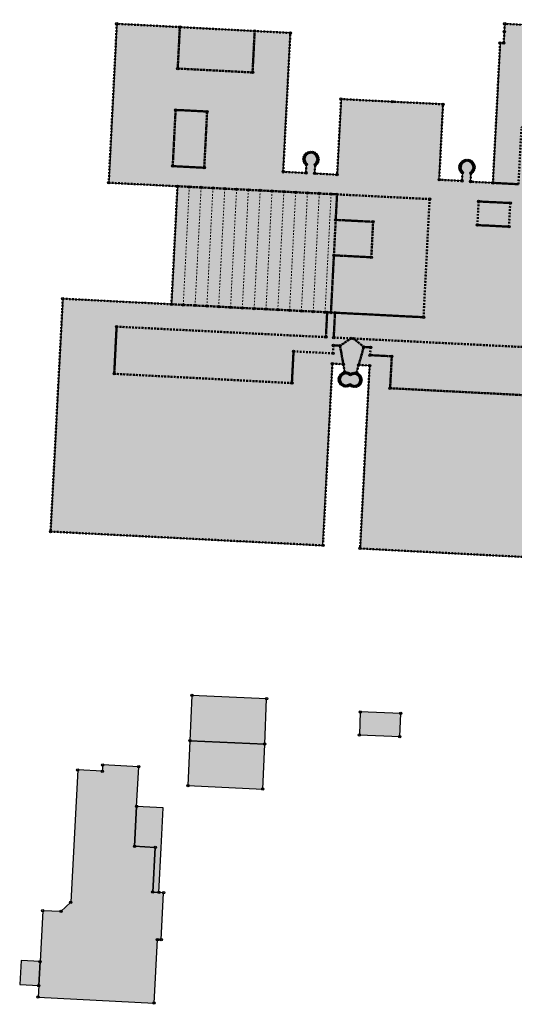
# Model space of a CAD drawing. Header units: millimetres. Extents: x 692199 to 693496, y 5343266 to 5344956.
# Tile 5 of 11: x 692435 to 692561, y 5344126 to 5344376. Entities that reach past the tile are written whole.
import ezdxf

# ---------------------------------------------------------------- set-up
doc = ezdxf.new("R2010")
doc.units = ezdxf.units.MM
doc.linetypes.add('bauteil', pattern=[0.8, 0.4, -0.4])
doc.linetypes.add('firstlinie', pattern=[0.8, 0.4, -0.4])
doc.layers.add('bauteil', color=40, linetype='bauteil', lineweight=50)
doc.layers.add('firstlinie', color=250, linetype='firstlinie', lineweight=0)
for name, color, linetype in [('bauwerke', 253, 'Continuous'), ('bauwerke_Umring', 5, 'Continuous'), ('besondererGebaeudepunkt_genau', 72, 'Continuous'), ('besondererGebaeudepunkt_sonstiger', 50, 'Continuous'), ('gebaeude_GebaeudeFuerOeffentlicheZwecke', 252, 'Continuous'), ('gebaeude_GebaeudeFuerWirtschaftUndGewerbe', 252, 'Continuous'), ('gebaeude_NachQuellenlageNichtZuSpezifizieren', 252, 'Continuous'), ('gebaeude_Umring', 10, 'Continuous')]:
    doc.layers.add(name, color=color, linetype=linetype)

# ---------------------------------------------------------------- blocks, each defined once
blk = doc.blocks.new('Gebaeudepunkt')
blk.add_circle((0, 0), 0.3)

msp = doc.modelspace()

# ---------------------------------------------------------------- hatches: boundary and pattern name
at = {"layer": 'bauwerke'}
for points in [[(692464.45, 5344166.32), (692469.7, 5344166.03), (692469.07, 5344154.7), (692470.63, 5344154.61), (692471.22, 5344165.95), (692471.74, 5344176.04), (692464.98, 5344176.4), (692464.45, 5344166.32)], [(692435.33, 5344131.28), (692440.16, 5344131.02), (692440.49, 5344137.09), (692435.67, 5344137.35), (692435.33, 5344131.28)]]:
    msp.add_hatch(color=253, dxfattribs=at).paths.add_polyline_path(points)
at = {"layer": 'gebaeude_GebaeudeFuerOeffentlicheZwecke'}
h = msp.add_hatch(color=252, dxfattribs=at)
h.paths.add_polyline_path([(692443.16, 5344246.03), (692512.22, 5344242.53), (692514.61, 5344288.58), (692517.36, 5344288.43), (692517.69, 5344286.49), (692517.4, 5344286.08), (692517.1, 5344285.91), (692516.83, 5344285.68), (692516.63, 5344285.4), (692516.48, 5344285.09), (692516.4, 5344284.74), (692516.4, 5344284.39), (692516.48, 5344284.05), (692516.62, 5344283.73), (692516.82, 5344283.45), (692517.09, 5344283.22), (692517.39, 5344283.04), (692517.72, 5344282.93), (692518.07, 5344282.91), (692518.42, 5344282.95), (692518.75, 5344283.06), (692519.05, 5344283.25), (692519.33, 5344283.04), (692519.65, 5344282.88), (692519.99, 5344282.8), (692520.34, 5344282.8), (692520.68, 5344282.87), (692521, 5344283), (692521.29, 5344283.2), (692521.52, 5344283.46), (692521.7, 5344283.77), (692521.81, 5344284.1), (692521.85, 5344284.45), (692521.81, 5344284.79), (692521.7, 5344285.13), (692521.52, 5344285.43), (692521.29, 5344285.69), (692521, 5344285.89), (692520.74, 5344286.32), (692521.28, 5344288.24), (692524.04, 5344288.09), (692521.62, 5344241.75), (692583.71, 5344238.53), (692585.4, 5344271.05), (692586.47, 5344291.61), (692590.45, 5344291.41), (692596.52, 5344291.11), (692602.59, 5344290.8), (692602.49, 5344288.81), (692607.26, 5344288.56), (692607.07, 5344284.58), (692611.26, 5344284.37), (692611.55, 5344290.34), (692618.32, 5344290.01), (692624.71, 5344289.69), (692624.41, 5344283.69), (692634.82, 5344283.16), (692635.12, 5344289.15), (692655.65, 5344288.11), (692656.09, 5344288.1), (692656.05, 5344287.64), (692673.2, 5344286.78), (692673.69, 5344286.78), (692673.69, 5344286.89), (692673.92, 5344293.12), (692675.06, 5344323.55), (692675.24, 5344328.26), (692674.24, 5344328.31), (692674.34, 5344330.91), (692680.99, 5344330.59), (692683.15, 5344372.81), (692671.11, 5344373.35), (692671.26, 5344375.58), (692668.83, 5344375.71), (692668.82, 5344374.71), (692668.45, 5344367.48), (692659.37, 5344367.99), (692657.49, 5344331.8), (692664.1, 5344331.49), (692663.97, 5344328.81), (692649.1, 5344329.53), (692649.18, 5344331.71), (692649.5, 5344332), (692649.74, 5344332.37), (692649.88, 5344332.78), (692649.91, 5344333.22), (692649.84, 5344333.67), (692649.64, 5344334.1), (692649.34, 5344334.45), (692648.95, 5344334.72), (692648.52, 5344334.87), (692648.06, 5344334.9), (692647.59, 5344334.82), (692647.16, 5344334.6), (692646.81, 5344334.28), (692646.56, 5344333.86), (692646.42, 5344333.41), (692646.41, 5344332.98), (692646.5, 5344332.55), (692646.69, 5344332.16), (692646.97, 5344331.83), (692646.87, 5344329.63), (692643.27, 5344329.81), (692645.08, 5344365.36), (692644.2, 5344365.39), (692644.43, 5344370.14), (692624.47, 5344371.18), (692624.36, 5344369.19), (692624.22, 5344366.44), (692623.28, 5344366.48), (692621.46, 5344330.89), (692617.84, 5344331.08), (692617.97, 5344333.26), (692618.28, 5344333.54), (692618.5, 5344333.88), (692618.65, 5344334.28), (692618.7, 5344334.69), (692618.64, 5344335.15), (692618.48, 5344335.58), (692618.2, 5344335.94), (692617.83, 5344336.22), (692617.4, 5344336.41), (692616.95, 5344336.47), (692616.43, 5344336.39), (692615.95, 5344336.16), (692615.56, 5344335.81), (692615.3, 5344335.35), (692615.19, 5344334.83), (692615.21, 5344334.43), (692615.32, 5344334.05), (692615.52, 5344333.7), (692615.78, 5344333.4), (692615.64, 5344331.21), (692612.12, 5344331.39), (692613.94, 5344366.91), (692613.02, 5344366.96), (692613.26, 5344371.8), (692589.5, 5344373.03), (692589.39, 5344371.03), (692589.22, 5344368.18), (692588.29, 5344368.23), (692586.47, 5344332.74), (692582.9, 5344332.93), (692583.03, 5344335.11), (692583.38, 5344335.46), (692583.63, 5344335.89), (692583.74, 5344336.37), (692583.72, 5344336.84), (692583.58, 5344337.3), (692583.32, 5344337.69), (692582.96, 5344338), (692582.54, 5344338.21), (692582.08, 5344338.3), (692581.63, 5344338.26), (692581.2, 5344338.12), (692580.83, 5344337.86), (692580.53, 5344337.53), (692580.33, 5344337.12), (692580.23, 5344336.68), (692580.24, 5344336.27), (692580.34, 5344335.87), (692580.53, 5344335.52), (692580.8, 5344335.21), (692580.68, 5344333.04), (692577.16, 5344333.22), (692578.95, 5344368.69), (692578.09, 5344368.76), (692578.34, 5344373.6), (692558.29, 5344374.66), (692558.19, 5344372.66), (692558.04, 5344369.78), (692557.13, 5344369.82), (692555.29, 5344334.38), (692549.65, 5344334.64), (692549.65, 5344334.74), (692549.75, 5344336.84), (692550.12, 5344337.19), (692550.37, 5344337.63), (692550.48, 5344338.13), (692550.47, 5344338.59), (692550.36, 5344339.02), (692550.12, 5344339.41), (692549.79, 5344339.73), (692549.4, 5344339.96), (692548.96, 5344340.07), (692548.52, 5344340.07), (692548.08, 5344339.95), (692547.7, 5344339.74), (692547.38, 5344339.44), (692547.14, 5344339.06), (692547, 5344338.63), (692546.98, 5344338.18), (692547.08, 5344337.73), (692547.27, 5344337.33), (692547.57, 5344336.99), (692547.45, 5344334.86), (692541.7, 5344335.15), (692542.65, 5344354.29), (692529.8, 5344354.93), (692516.81, 5344355.59), (692515.81, 5344336.44), (692510.12, 5344336.75), (692510.26, 5344338.97), (692510.59, 5344339.32), (692510.83, 5344339.76), (692510.93, 5344340.24), (692510.9, 5344340.74), (692510.72, 5344341.21), (692510.43, 5344341.6), (692510.03, 5344341.9), (692509.58, 5344342.08), (692509.08, 5344342.13), (692508.58, 5344342.03), (692508.12, 5344341.78), (692507.75, 5344341.41), (692507.51, 5344340.96), (692507.41, 5344340.45), (692507.47, 5344339.93), (692507.67, 5344339.46), (692508, 5344339.06), (692507.9, 5344336.87), (692502.14, 5344337.17), (692503.95, 5344372.36), (692494.9, 5344372.83), (692475.93, 5344373.82), (692459.95, 5344374.66), (692457.9, 5344334.41), (692475.33, 5344333.52), (692473.8, 5344303.61), (692446.26, 5344305.03), (692443.16, 5344246.03)])
h.paths.add_polyline_path([(692599.04, 5344297.01), (692600.61, 5344327.02), (692608.69, 5344326.6), (692607.13, 5344296.68), (692599.04, 5344297.01)])
h.paths.add_polyline_path([(692641.43, 5344294.83), (692643.02, 5344325.22), (692651.22, 5344324.79), (692649.68, 5344294.48), (692641.43, 5344294.83)])
h.paths.add_polyline_path([(692564.1, 5344298.88), (692565.66, 5344328.83), (692573.74, 5344328.42), (692572.19, 5344298.46), (692564.1, 5344298.88)])
at = {"layer": 'gebaeude_GebaeudeFuerWirtschaftUndGewerbe'}
for points in [[(692478.48, 5344193.02), (692497.44, 5344192.19), (692497.94, 5344203.67), (692478.98, 5344204.53), (692478.48, 5344193.02)], [(692521.45, 5344194.5), (692531.69, 5344194.1), (692531.92, 5344199.97), (692521.68, 5344200.36), (692521.45, 5344194.5)], [(692477.98, 5344181.66), (692496.94, 5344180.79), (692497.44, 5344192.19), (692478.48, 5344193.02), (692477.98, 5344181.66)]]:
    msp.add_hatch(color=252, dxfattribs=at).paths.add_polyline_path(points)
at = {"layer": 'gebaeude_NachQuellenlageNichtZuSpezifizieren'}
msp.add_hatch(color=252, dxfattribs=at).paths.add_polyline_path([(692440, 5344128.12), (692469.39, 5344126.57), (692470.27, 5344142.68), (692471.2, 5344142.64), (692471.81, 5344154.53), (692470.63, 5344154.61), (692469.07, 5344154.7), (692469.7, 5344166.03), (692464.45, 5344166.32), (692464.98, 5344176.4), (692465.5, 5344186.44), (692456.37, 5344186.92), (692456.28, 5344185.31), (692450.05, 5344185.64), (692448.28, 5344152.12), (692445.77, 5344149.8), (692441.19, 5344149.97), (692440.49, 5344137.09), (692440.16, 5344131.02), (692440, 5344128.12)])

# ---------------------------------------------------------------- linework, layer by layer
at = {"layer": 'bauteil'}
for points in [[(692561.78, 5344334.03), (692555.29, 5344334.38), (692549.65, 5344334.64), (692549.65, 5344334.74), (692549.75, 5344336.84), (692550.12, 5344337.19), (692550.37, 5344337.63), (692550.48, 5344338.13), (692550.47, 5344338.59), (692550.36, 5344339.02), (692550.12, 5344339.41), (692549.79, 5344339.73), (692549.4, 5344339.96), (692548.96, 5344340.07), (692548.52, 5344340.07), (692548.08, 5344339.95), (692547.7, 5344339.74), (692547.38, 5344339.44), (692547.14, 5344339.06), (692547, 5344338.63), (692546.98, 5344338.18), (692547.08, 5344337.73), (692547.27, 5344337.33), (692547.57, 5344336.99), (692547.45, 5344334.86), (692541.7, 5344335.15), (692542.65, 5344354.29), (692529.8, 5344354.93), (692516.81, 5344355.59), (692515.81, 5344336.44), (692510.12, 5344336.75), (692510.26, 5344338.97), (692510.59, 5344339.32), (692510.83, 5344339.76), (692510.93, 5344340.24), (692510.9, 5344340.74), (692510.72, 5344341.21), (692510.43, 5344341.6), (692510.03, 5344341.9), (692509.58, 5344342.08), (692509.08, 5344342.13), (692508.58, 5344342.03), (692508.12, 5344341.78), (692507.75, 5344341.41), (692507.51, 5344340.96), (692507.41, 5344340.45), (692507.47, 5344339.93), (692507.67, 5344339.46), (692508, 5344339.06), (692507.9, 5344336.87), (692502.14, 5344337.17), (692503.95, 5344372.36), (692494.9, 5344372.83), (692494.37, 5344362.34), (692475.4, 5344363.33), (692475.93, 5344373.82), (692459.95, 5344374.66), (692457.9, 5344334.41)], [(692555.29, 5344334.38), (692561.78, 5344334.03), (692562.54, 5344348.52), (692571.4, 5344348.05), (692570.67, 5344333.57), (692577.16, 5344333.22), (692578.95, 5344368.69), (692578.09, 5344368.76), (692578.34, 5344373.6), (692558.29, 5344374.66), (692558.19, 5344372.66), (692558.04, 5344369.78), (692557.13, 5344369.82), (692555.29, 5344334.38)], [(692475.4, 5344363.33), (692494.37, 5344362.34), (692494.9, 5344372.83), (692475.93, 5344373.82), (692475.4, 5344363.33)], [(692474.13, 5344338.61), (692482.12, 5344338.2), (692482.85, 5344352.44), (692474.86, 5344352.85), (692474.13, 5344338.61)], [(692474.13, 5344338.61), (692474.86, 5344352.85), (692482.85, 5344352.44), (692482.12, 5344338.2), (692474.13, 5344338.61)], [(692457.9, 5344334.41), (692475.33, 5344333.52), (692478.33, 5344333.36), (692481.33, 5344333.21), (692484.32, 5344333.06), (692487.32, 5344332.91), (692490.32, 5344332.75), (692493.31, 5344332.6), (692496.3, 5344332.45), (692499.3, 5344332.29), (692502.3, 5344332.14), (692505.3, 5344331.99), (692508.29, 5344331.83), (692511.28, 5344331.68), (692514.28, 5344331.53), (692515.78, 5344331.46), (692539.25, 5344330.26), (692537.71, 5344300.33), (692515.28, 5344301.48), (692514.95, 5344295.18), (692519.36, 5344294.96), (692519.97, 5344294.93), (692581.98, 5344291.83)], [(692473.8, 5344303.61), (692476.8, 5344303.46), (692479.8, 5344303.31), (692482.79, 5344303.16), (692485.78, 5344303), (692488.78, 5344302.85), (692491.78, 5344302.69), (692494.77, 5344302.53), (692497.77, 5344302.38), (692500.77, 5344302.23), (692503.76, 5344302.07), (692506.75, 5344301.92), (692509.75, 5344301.77), (692512.75, 5344301.61), (692513.28, 5344301.58), (692514.24, 5344301.53), (692514.99, 5344316.01), (692515.45, 5344325), (692515.78, 5344331.46), (692514.28, 5344331.53), (692511.28, 5344331.68), (692508.29, 5344331.83), (692505.3, 5344331.99), (692502.3, 5344332.14), (692499.3, 5344332.29), (692496.3, 5344332.45), (692493.31, 5344332.6), (692490.32, 5344332.75), (692487.32, 5344332.91), (692484.32, 5344333.06), (692481.33, 5344333.21), (692478.33, 5344333.36), (692475.33, 5344333.52), (692473.8, 5344303.61)], [(692514.24, 5344301.53), (692515.28, 5344301.48), (692537.71, 5344300.33), (692539.25, 5344330.26), (692515.78, 5344331.46), (692515.45, 5344325), (692524.93, 5344324.51), (692524.48, 5344315.52), (692514.99, 5344316.01), (692514.24, 5344301.53)], [(692551.37, 5344323.67), (692559.36, 5344323.28), (692559.68, 5344329.27), (692551.68, 5344329.66), (692551.37, 5344323.67)], [(692551.37, 5344323.67), (692551.68, 5344329.66), (692559.68, 5344329.27), (692559.36, 5344323.28), (692551.37, 5344323.67)], [(692514.99, 5344316.01), (692524.48, 5344315.52), (692524.93, 5344324.51), (692515.45, 5344325), (692514.99, 5344316.01)], [(692443.16, 5344246.03), (692512.22, 5344242.53), (692514.61, 5344288.58), (692517.36, 5344288.43), (692516.55, 5344293.11), (692514.85, 5344293.19), (692514.75, 5344291.19), (692504.76, 5344291.68), (692504.34, 5344283.65), (692459.29, 5344286), (692459.91, 5344297.94), (692512.96, 5344295.29), (692513.28, 5344301.58), (692512.75, 5344301.61), (692509.75, 5344301.77), (692506.75, 5344301.92), (692503.76, 5344302.07), (692500.77, 5344302.23), (692497.77, 5344302.38), (692494.77, 5344302.53), (692491.78, 5344302.69), (692488.78, 5344302.85), (692485.78, 5344303), (692482.79, 5344303.16), (692479.8, 5344303.31), (692476.8, 5344303.46), (692473.8, 5344303.61), (692446.26, 5344305.03), (692443.16, 5344246.03)], [(692459.29, 5344286), (692504.34, 5344283.65), (692504.76, 5344291.68), (692514.75, 5344291.19), (692514.85, 5344293.19), (692516.55, 5344293.11), (692519.36, 5344294.96), (692514.95, 5344295.18), (692515.28, 5344301.48), (692514.24, 5344301.53), (692513.28, 5344301.58), (692512.96, 5344295.29), (692459.91, 5344297.94), (692459.29, 5344286)], [(692516.55, 5344293.11), (692517.36, 5344288.43), (692517.69, 5344286.49), (692517.4, 5344286.08), (692517.71, 5344286.18), (692518.02, 5344286.22), (692518.34, 5344286.19), (692518.65, 5344286.09), (692518.94, 5344285.95), (692519.18, 5344285.75), (692519.46, 5344285.92), (692519.75, 5344286.04), (692520.07, 5344286.1), (692520.39, 5344286.09), (692520.7, 5344286.02), (692521, 5344285.89), (692520.74, 5344286.32), (692521.28, 5344288.24), (692522.56, 5344292.8), (692519.97, 5344294.93), (692519.36, 5344294.96), (692516.55, 5344293.11)], [(692519.97, 5344294.93), (692522.56, 5344292.8), (692524.28, 5344292.72), (692524.17, 5344290.72), (692529.67, 5344290.45), (692529.24, 5344282.35), (692581.34, 5344279.64), (692581.98, 5344291.83), (692519.97, 5344294.93)], [(692581.34, 5344279.64), (692529.24, 5344282.35), (692529.67, 5344290.45), (692524.17, 5344290.72), (692524.28, 5344292.72), (692522.56, 5344292.8), (692521.28, 5344288.24), (692524.04, 5344288.09), (692521.62, 5344241.75), (692583.71, 5344238.53)], [(692516.4, 5344284.39), (692516.48, 5344284.05), (692516.62, 5344283.73), (692516.82, 5344283.45), (692517.09, 5344283.22), (692517.39, 5344283.04), (692517.72, 5344282.93), (692518.07, 5344282.91), (692518.42, 5344282.95), (692518.75, 5344283.06), (692519.05, 5344283.25), (692519.33, 5344283.04), (692519.65, 5344282.88), (692519.99, 5344282.8), (692520.34, 5344282.8), (692520.68, 5344282.87), (692521, 5344283), (692521.29, 5344283.2), (692521.52, 5344283.46), (692521.7, 5344283.77), (692521.81, 5344284.1), (692521.85, 5344284.45), (692521.81, 5344284.79), (692521.7, 5344285.13), (692521.52, 5344285.43), (692521.29, 5344285.69), (692521, 5344285.89), (692520.7, 5344286.02), (692520.39, 5344286.09), (692520.07, 5344286.1), (692519.75, 5344286.04), (692519.46, 5344285.92), (692519.18, 5344285.75), (692518.94, 5344285.95), (692518.65, 5344286.09), (692518.34, 5344286.19), (692518.02, 5344286.22), (692517.71, 5344286.18), (692517.4, 5344286.08), (692517.1, 5344285.91), (692516.83, 5344285.68), (692516.63, 5344285.4), (692516.48, 5344285.09), (692516.4, 5344284.74), (692516.4, 5344284.39)]]:
    msp.add_lwpolyline(points, dxfattribs=at)
at = {"layer": 'bauwerke_Umring'}
for points in [[(692464.45, 5344166.32), (692469.7, 5344166.03), (692469.07, 5344154.7), (692470.63, 5344154.61), (692471.22, 5344165.95), (692471.74, 5344176.04), (692464.98, 5344176.4), (692464.45, 5344166.32)], [(692435.33, 5344131.28), (692440.16, 5344131.02), (692440.49, 5344137.09), (692435.67, 5344137.35), (692435.33, 5344131.28)]]:
    msp.add_lwpolyline(points, dxfattribs=at)
at = {"layer": 'firstlinie'}
for points in [[(692476.8, 5344303.46), (692478.33, 5344333.36)], [(692481.33, 5344333.21), (692479.8, 5344303.31)], [(692482.79, 5344303.16), (692484.32, 5344333.06)], [(692487.32, 5344332.91), (692485.78, 5344303)], [(692488.78, 5344302.85), (692490.32, 5344332.75)], [(692493.31, 5344332.6), (692491.78, 5344302.69)], [(692494.77, 5344302.53), (692496.3, 5344332.45)], [(692499.3, 5344332.29), (692497.77, 5344302.38)], [(692500.77, 5344302.23), (692502.3, 5344332.14)], [(692505.3, 5344331.99), (692503.76, 5344302.07)], [(692506.75, 5344301.92), (692508.29, 5344331.83)], [(692511.28, 5344331.68), (692509.75, 5344301.77)], [(692512.75, 5344301.61), (692514.28, 5344331.53)], [(692515.45, 5344325), (692524.93, 5344324.51)]]:
    msp.add_lwpolyline(points, dxfattribs=at)
at = {"layer": 'gebaeude_Umring'}
for points in [[(692578.34, 5344373.6), (692558.29, 5344374.66), (692558.19, 5344372.66), (692558.04, 5344369.78), (692557.13, 5344369.82), (692555.29, 5344334.38), (692549.65, 5344334.64), (692549.65, 5344334.74), (692549.75, 5344336.84), (692550.12, 5344337.19), (692550.37, 5344337.63), (692550.48, 5344338.13), (692550.47, 5344338.59), (692550.36, 5344339.02), (692550.12, 5344339.41), (692549.79, 5344339.73), (692549.4, 5344339.96), (692548.96, 5344340.07), (692548.52, 5344340.07), (692548.08, 5344339.95), (692547.7, 5344339.74), (692547.38, 5344339.44), (692547.14, 5344339.06), (692547, 5344338.63), (692546.98, 5344338.18), (692547.08, 5344337.73), (692547.27, 5344337.33), (692547.57, 5344336.99), (692547.45, 5344334.86), (692541.7, 5344335.15), (692542.65, 5344354.29), (692529.8, 5344354.93), (692516.81, 5344355.59), (692515.81, 5344336.44), (692510.12, 5344336.75), (692510.26, 5344338.97), (692510.59, 5344339.32), (692510.83, 5344339.76), (692510.93, 5344340.24), (692510.9, 5344340.74), (692510.72, 5344341.21), (692510.43, 5344341.6), (692510.03, 5344341.9), (692509.58, 5344342.08), (692509.08, 5344342.13), (692508.58, 5344342.03), (692508.12, 5344341.78), (692507.75, 5344341.41), (692507.51, 5344340.96), (692507.41, 5344340.45), (692507.47, 5344339.93), (692507.67, 5344339.46), (692508, 5344339.06), (692507.9, 5344336.87), (692502.14, 5344337.17), (692503.95, 5344372.36), (692494.9, 5344372.83), (692475.93, 5344373.82), (692459.95, 5344374.66), (692457.9, 5344334.41), (692475.33, 5344333.52), (692473.8, 5344303.61), (692446.26, 5344305.03), (692443.16, 5344246.03)], [(692443.16, 5344246.03), (692512.22, 5344242.53), (692514.61, 5344288.58), (692517.36, 5344288.43), (692517.69, 5344286.49), (692517.4, 5344286.08), (692517.1, 5344285.91), (692516.83, 5344285.68), (692516.63, 5344285.4), (692516.48, 5344285.09), (692516.4, 5344284.74), (692516.4, 5344284.39), (692516.48, 5344284.05), (692516.62, 5344283.73), (692516.82, 5344283.45), (692517.09, 5344283.22), (692517.39, 5344283.04), (692517.72, 5344282.93), (692518.07, 5344282.91), (692518.42, 5344282.95), (692518.75, 5344283.06), (692519.05, 5344283.25), (692519.33, 5344283.04), (692519.65, 5344282.88), (692519.99, 5344282.8), (692520.34, 5344282.8), (692520.68, 5344282.87), (692521, 5344283), (692521.29, 5344283.2), (692521.52, 5344283.46), (692521.7, 5344283.77), (692521.81, 5344284.1), (692521.85, 5344284.45), (692521.81, 5344284.79), (692521.7, 5344285.13), (692521.52, 5344285.43), (692521.29, 5344285.69), (692521, 5344285.89), (692520.74, 5344286.32), (692521.28, 5344288.24), (692524.04, 5344288.09), (692521.62, 5344241.75), (692583.71, 5344238.53)], [(692478.48, 5344193.02), (692497.44, 5344192.19), (692497.94, 5344203.67), (692478.98, 5344204.53), (692478.48, 5344193.02)], [(692521.45, 5344194.5), (692531.69, 5344194.1), (692531.92, 5344199.97), (692521.68, 5344200.36), (692521.45, 5344194.5)], [(692477.98, 5344181.66), (692496.94, 5344180.79), (692497.44, 5344192.19), (692478.48, 5344193.02), (692477.98, 5344181.66)], [(692440, 5344128.12), (692469.39, 5344126.57), (692470.27, 5344142.68), (692471.2, 5344142.64), (692471.81, 5344154.53), (692470.63, 5344154.61), (692469.07, 5344154.7), (692469.7, 5344166.03), (692464.45, 5344166.32), (692464.98, 5344176.4), (692465.5, 5344186.44), (692456.37, 5344186.92), (692456.28, 5344185.31), (692450.05, 5344185.64), (692448.28, 5344152.12), (692445.77, 5344149.8), (692441.19, 5344149.97), (692440.49, 5344137.09), (692440.16, 5344131.02), (692440, 5344128.12)]]:
    msp.add_lwpolyline(points, dxfattribs=at)

# ---------------------------------------------------------------- block references
at = {"layer": 'besondererGebaeudepunkt_genau'}
for p in [(692558.29, 5344374.66), (692557.13, 5344369.82), (692516.81, 5344355.59), (692542.65, 5344354.29), (692549.65, 5344334.64), (692521.62, 5344241.75), (692456.37, 5344186.92), (692469.7, 5344166.03), (692469.07, 5344154.7), (692471.81, 5344154.53)]:
    msp.add_blockref('Gebaeudepunkt', p, dxfattribs=at)
at = {"layer": 'besondererGebaeudepunkt_sonstiger'}
for p in [(692459.95, 5344374.66), (692475.93, 5344373.82), (692494.9, 5344372.83), (692503.95, 5344372.36), (692558.19, 5344372.66), (692558.04, 5344369.78), (692475.4, 5344363.33), (692494.37, 5344362.34), (692529.8, 5344354.93), (692474.86, 5344352.85), (692482.85, 5344352.44), (692508.12, 5344341.78), (692508.58, 5344342.03), (692509.08, 5344342.13), (692509.58, 5344342.08), (692510.03, 5344341.9), (692510.43, 5344341.6), (692507.41, 5344340.45), (692507.47, 5344339.93), (692507.51, 5344340.96), (692507.67, 5344339.46), (692507.75, 5344341.41), (692508, 5344339.06), (692510.59, 5344339.32), (692510.72, 5344341.21), (692510.83, 5344339.76), (692510.9, 5344340.74), (692510.93, 5344340.24), (692547.14, 5344339.06), (692547.38, 5344339.44), (692547.7, 5344339.74), (692548.08, 5344339.95), (692548.52, 5344340.07), (692548.96, 5344340.07), (692549.4, 5344339.96), (692549.79, 5344339.73), (692550.12, 5344339.41), (692550.36, 5344339.02), (692474.13, 5344338.61), (692482.12, 5344338.2), (692502.14, 5344337.17), (692507.9, 5344336.87), (692510.12, 5344336.75), (692510.26, 5344338.97), (692546.98, 5344338.18), (692547, 5344338.63), (692547.08, 5344337.73), (692547.27, 5344337.33), (692547.57, 5344336.99), (692549.75, 5344336.84), (692550.12, 5344337.19), (692550.37, 5344337.63), (692550.47, 5344338.59), (692550.48, 5344338.13), (692457.9, 5344334.41), (692515.81, 5344336.44), (692541.7, 5344335.15), (692547.45, 5344334.86), (692549.65, 5344334.74), (692555.29, 5344334.38), (692475.33, 5344333.52), (692478.33, 5344333.36), (692481.33, 5344333.21), (692484.32, 5344333.06), (692487.32, 5344332.91), (692490.32, 5344332.75), (692493.31, 5344332.6), (692496.3, 5344332.45), (692499.3, 5344332.29), (692502.3, 5344332.14), (692505.3, 5344331.99), (692508.29, 5344331.83), (692511.28, 5344331.68), (692514.28, 5344331.53), (692515.78, 5344331.46), (692539.25, 5344330.26), (692551.68, 5344329.66), (692559.68, 5344329.27), (692515.45, 5344325), (692524.93, 5344324.51), (692551.37, 5344323.67), (692559.36, 5344323.28), (692514.99, 5344316.01), (692524.48, 5344315.52), (692446.26, 5344305.03), (692473.8, 5344303.61), (692476.8, 5344303.46), (692479.8, 5344303.31), (692482.79, 5344303.16), (692485.78, 5344303), (692488.78, 5344302.85), (692491.78, 5344302.69), (692494.77, 5344302.53), (692497.77, 5344302.38), (692500.77, 5344302.23), (692503.76, 5344302.07), (692506.75, 5344301.92), (692509.75, 5344301.77), (692512.75, 5344301.61), (692513.28, 5344301.58), (692514.24, 5344301.53), (692515.28, 5344301.48), (692537.71, 5344300.33), (692459.91, 5344297.94), (692512.96, 5344295.29), (692514.95, 5344295.18), (692519.36, 5344294.96), (692519.97, 5344294.93), (692504.76, 5344291.68), (692514.85, 5344293.19), (692516.55, 5344293.11), (692522.56, 5344292.8), (692524.28, 5344292.72), (692514.75, 5344291.19), (692524.17, 5344290.72), (692529.67, 5344290.45), (692514.61, 5344288.58), (692517.36, 5344288.43), (692521.28, 5344288.24), (692524.04, 5344288.09), (692459.29, 5344286), (692516.4, 5344284.74), (692516.4, 5344284.39), (692516.48, 5344285.09), (692516.63, 5344285.4), (692516.83, 5344285.68), (692517.1, 5344285.91), (692517.4, 5344286.08), (692517.69, 5344286.49), (692517.71, 5344286.18), (692518.02, 5344286.22), (692518.34, 5344286.19), (692518.65, 5344286.09), (692518.94, 5344285.95), (692519.18, 5344285.75), (692519.46, 5344285.92), (692519.75, 5344286.04), (692520.07, 5344286.1), (692520.39, 5344286.09), (692520.7, 5344286.02), (692520.74, 5344286.32), (692521, 5344285.89), (692521.29, 5344285.69), (692521.52, 5344285.43), (692521.7, 5344285.13), (692521.81, 5344284.79), (692521.85, 5344284.45), (692504.34, 5344283.65), (692516.48, 5344284.05), (692516.62, 5344283.73), (692516.82, 5344283.45), (692517.09, 5344283.22), (692517.39, 5344283.04), (692517.72, 5344282.93), (692518.07, 5344282.91), (692518.42, 5344282.95), (692518.75, 5344283.06), (692519.05, 5344283.25), (692519.33, 5344283.04), (692519.65, 5344282.88), (692519.99, 5344282.8), (692520.34, 5344282.8), (692520.68, 5344282.87), (692521, 5344283), (692521.29, 5344283.2), (692521.52, 5344283.46), (692521.7, 5344283.77), (692521.81, 5344284.1), (692529.24, 5344282.35), (692443.16, 5344246.03), (692512.22, 5344242.53), (692478.98, 5344204.53), (692497.94, 5344203.67), (692521.68, 5344200.36), (692531.92, 5344199.97), (692521.45, 5344194.5), (692478.48, 5344193.02), (692497.44, 5344192.19), (692531.69, 5344194.1), (692450.05, 5344185.64), (692456.28, 5344185.31), (692465.5, 5344186.44), (692477.98, 5344181.66), (692496.94, 5344180.79), (692464.98, 5344176.4), (692464.45, 5344166.32), (692470.63, 5344154.61), (692448.28, 5344152.12), (692441.19, 5344149.97), (692445.77, 5344149.8), (692470.27, 5344142.68), (692471.2, 5344142.64), (692440.49, 5344137.09), (692440.16, 5344131.02), (692440, 5344128.12), (692469.39, 5344126.57)]:
    msp.add_blockref('Gebaeudepunkt', p, dxfattribs=at)

doc.saveas('drawing.dxf')
